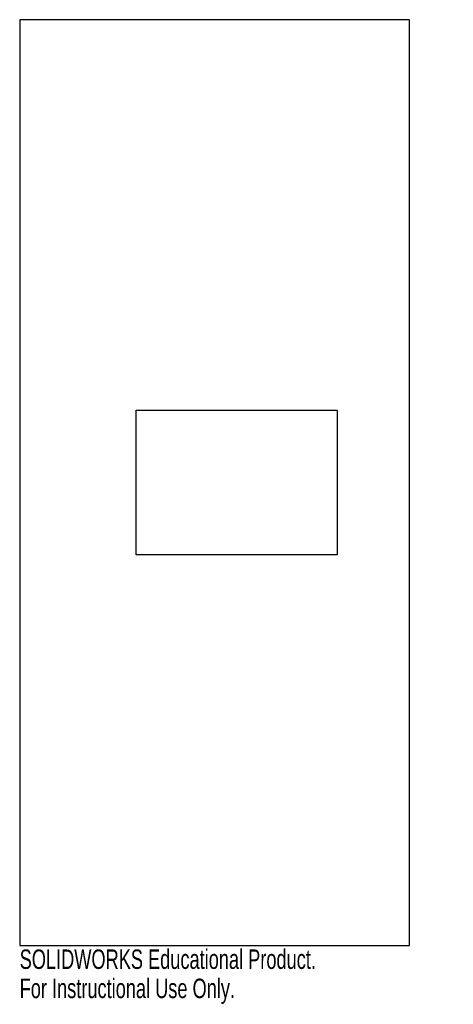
# Model space of a CAD drawing. Header units: millimetres. Extents: x 0 to 108, y -15 to 230.
import ezdxf

# ---------------------------------------------------------------- set-up
doc = ezdxf.new("R2010")
doc.units = ezdxf.units.MM
doc.layers.add('CORTE', color=7, linetype='Continuous')
doc.layers.add('INFORMACION_NO_CORTE', color=8, linetype='Continuous')
doc.styles.add('SLDTEXTSTYLE0', font='TXT', dxfattribs={"width": 0.7})

msp = doc.modelspace()

# ---------------------------------------------------------------- linework, layer by layer
at = {"layer": 'CORTE', "color": 7, "linetype": 'Continuous', "lineweight": 25}
for p, q in [((0, 230), (0, 0)), ((97, 230), (0, 230)), ((97, 0), (97, 230)), ((29, 97), (29, 133)), ((29, 133), (79, 133)), ((79, 133), (79, 97)), ((79, 97), (29, 97)), ((0, 0), (97, 0))]:
    msp.add_line(p, q, dxfattribs=at)

# ---------------------------------------------------------------- texts
at = {"layer": 'INFORMACION_NO_CORTE', "color": 7, "linetype": 'Continuous', "char_height": 4.8336, "attachment_point": 1, "style": 'SLDTEXTSTYLE0'}
for s, insert in [('SOLIDWORKS Educational Product.', (0, -1.02)), ('For Instructional Use Only.', (0, -8.27))]:
    msp.add_mtext(s, dxfattribs=dict(at, insert=insert))

doc.saveas('drawing.dxf')
